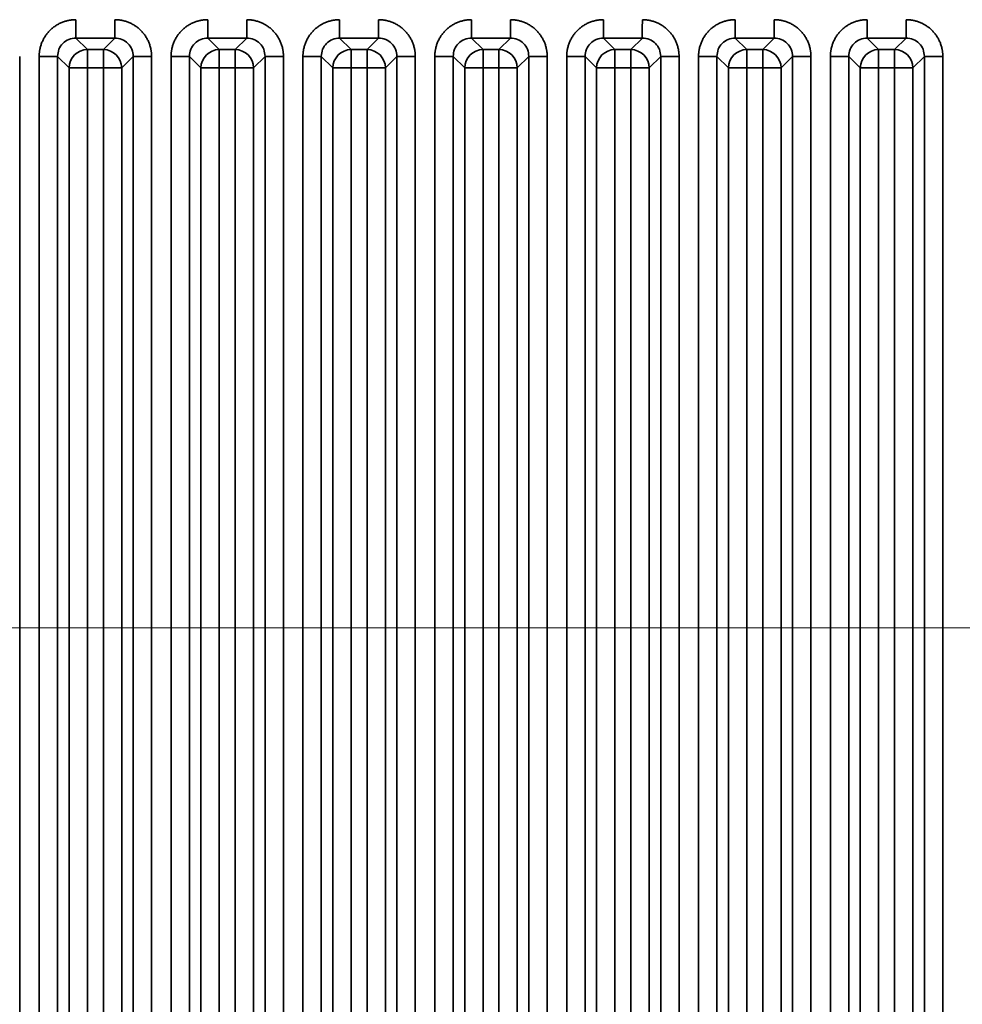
# Model space of a CAD drawing. Header units: millimetres. Extents: x 31 to 1647, y 187 to 975.
# Tile 110 of 151: x 1238 to 1274, y 690 to 727. Entities that reach past the tile are written whole.
import ezdxf

# ---------------------------------------------------------------- set-up
doc = ezdxf.new("R2010")
doc.units = ezdxf.units.MM
doc.layers.add('1', color=7, linetype='Continuous', true_color=0xffffff)
doc.styles.add('kanji2', font='simplex.shx', dxfattribs={"bigfont": 'bigfont.shx'})
doc.dimstyles.get("Standard").update_dxf_attribs({"dimtxt": 0.18, "dimasz": 0.18, "dimexe": 0.18, "dimexo": 0.0625, "dimgap": 0.09, "dimtad": 0, "dimtih": 1, "dimtoh": 1, "dimdec": 4, "dimzin": 0, "dimdsep": 46, "dimtxsty": 'Standard', "dimcen": 0.09, "dimadec": 0, "dimazin": 0, "dimtfac": 1, "dimtdec": 4, "dimtofl": 0, "dimtmove": 0, "dimatfit": 3, "dimfxl": 1, "dimtolj": 1, "dimtzin": 0, "dimarcsym": 0})

# ---------------------------------------------------------------- blocks, each defined once
blk = doc.blocks.new('_U13')
at = {"layer": '1', "color": 146, "lineweight": 13}
for p, q in [((1160.14034, 489.863674), (1160.14034, 794.404317)), ((1501.572678, 489.784801), (1501.572678, 794.404317)), ((1160.14034, 792.404317), (1163.140337, 793.208165)), ((1501.572678, 792.404317), (1498.572675, 793.208165)), ((1160.14034, 792.404317), (1501.572678, 792.404317)), ((1160.14034, 792.404317), (1163.140342, 791.600469)), ((1501.572678, 792.404317), (1498.572681, 791.600469))]:
    blk.add_line(p, q, dxfattribs=at)
at = {"layer": '1', "color": 146, "linetype": 'Continuous', "lineweight": 13, "insert": (1324.478493, 792.170809), "char_height": 3, "attachment_point": 7, "line_spacing_factor": 0.63253, "style": 'kanji2'}
blk.add_mtext('\\W0.9183;341.4', dxfattribs=at)
blk = doc.blocks.new('_Open')
at = {"color": 0, "linetype": 'ByBlock', "lineweight": -2}
for p, q in [((-1, 0.166667), (0, 0)), ((-1, -0.166667), (0, 0)), ((0, 0), (-1, 0))]:
    blk.add_line(p, q, dxfattribs=at)
blk = doc.blocks.new('_U14')
at = {"layer": '1', "color": 146, "lineweight": 13}
for p, q in [((1042.396509, 415.784238), (1042.396509, 818.404317)), ((1619.316509, 415.784238), (1619.316509, 818.404317)), ((1042.396509, 816.404317), (1045.396506, 817.208165)), ((1619.316509, 816.404317), (1616.316506, 817.208165)), ((1042.396509, 816.404317), (1619.316509, 816.404317)), ((1042.396509, 816.404317), (1045.396512, 815.600469)), ((1619.316509, 816.404317), (1616.316512, 815.600469))]:
    blk.add_line(p, q, dxfattribs=at)
at = {"layer": '1', "color": 146, "linetype": 'Continuous', "lineweight": 13, "insert": (1324.478493, 816.170809), "char_height": 3, "attachment_point": 7, "line_spacing_factor": 0.63253, "style": 'kanji2'}
blk.add_mtext('\\W0.9303;576.9', dxfattribs=at)
blk = doc.blocks.new('_U28')
at = {"layer": '1', "color": 146, "lineweight": 13}
for p, q in [((1619.316509, 703.864238), (966.892589, 703.864238)), ((968.892589, 703.864238), (968.088741, 700.864235)), ((968.892589, 703.864238), (968.892589, 415.784238)), ((968.892589, 703.864238), (969.696437, 700.864241)), ((968.892589, 415.784238), (968.088741, 418.784235)), ((968.892589, 415.784238), (969.696437, 418.784241)), ((1619.316509, 415.784238), (966.892589, 415.784238))]:
    blk.add_line(p, q, dxfattribs=at)
at = {"layer": '1', "color": 146, "linetype": 'Continuous', "lineweight": 13, "insert": (969.420097, 553.422222), "char_height": 3, "attachment_point": 7, "rotation": 90, "line_spacing_factor": 0.63253, "style": 'kanji2'}
blk.add_mtext('\\W0.9631;288.1', dxfattribs=at)

msp = doc.modelspace()

# ---------------------------------------------------------------- linework, layer by layer
at = {"layer": '1', "color": 18, "linetype": 'Continuous', "lineweight": 35}
for p, q in [((1240.1186, 726.2334), (1240.5544, 725.7976)), ((1241.5945, 726.2334), (1240.1186, 726.2334)), ((1241.1587, 725.7976), (1241.5945, 726.2334)), ((1245.1186, 726.2334), (1245.5544, 725.7976)), ((1246.5945, 726.2334), (1245.1186, 726.2334)), ((1246.1587, 725.7976), (1246.5945, 726.2334)), ((1250.1186, 726.2334), (1250.5544, 725.7976)), ((1251.5945, 726.2334), (1250.1186, 726.2334)), ((1251.1587, 725.7976), (1251.5945, 726.2334)), ((1255.1186, 726.2334), (1255.5544, 725.7976)), ((1256.5945, 726.2334), (1255.1186, 726.2334)), ((1256.1587, 725.7976), (1256.5945, 726.2334)), ((1260.1186, 726.2334), (1260.5544, 725.7976)), ((1261.5945, 726.2334), (1260.1186, 726.2334)), ((1261.1587, 725.7976), (1261.5945, 726.2334)), ((1265.1186, 726.2334), (1265.5544, 725.7976)), ((1266.5945, 726.2334), (1265.1186, 726.2334)), ((1266.1587, 725.7976), (1266.5945, 726.2334)), ((1270.1186, 726.2334), (1270.5544, 725.7976)), ((1271.5945, 726.2334), (1270.1186, 726.2334)), ((1271.1587, 725.7976), (1271.5945, 726.2334)), ((1240.5544, 725.7976), (1240.5544, 725.1014)), ((1240.5544, 725.7976), (1241.1587, 725.7976)), ((1241.1587, 725.7976), (1241.1587, 725.1014)), ((1245.5544, 725.7976), (1245.5544, 725.1014)), ((1245.5544, 725.7976), (1246.1587, 725.7976)), ((1246.1587, 725.7976), (1246.1587, 725.1014)), ((1250.5544, 725.7976), (1250.5544, 725.1014)), ((1250.5544, 725.7976), (1251.1587, 725.7976)), ((1251.1587, 725.7976), (1251.1587, 725.1014)), ((1255.5544, 725.7976), (1255.5544, 725.1014)), ((1255.5544, 725.7976), (1256.1587, 725.7976)), ((1256.1587, 725.7976), (1256.1587, 725.1014)), ((1260.5544, 725.7976), (1260.5544, 725.1014)), ((1260.5544, 725.7976), (1261.1587, 725.7976)), ((1261.1587, 725.7976), (1261.1587, 725.1014)), ((1265.5544, 725.7976), (1265.5544, 725.1014)), ((1265.5544, 725.7976), (1266.1587, 725.7976)), ((1266.1587, 725.7976), (1266.1587, 725.1014)), ((1270.5544, 725.7976), (1270.5544, 725.1014)), ((1270.5544, 725.7976), (1271.1587, 725.7976)), ((1271.1587, 725.7976), (1271.1587, 725.1014)), ((1237.9868, 725.5372), (1237.9868, 446.5863)), ((1238.7262, 446.5863), (1238.7262, 725.5372)), ((1239.8582, 725.1014), (1239.4224, 725.5372)), ((1239.4224, 725.5372), (1239.4224, 446.5863)), ((1242.2906, 725.5372), (1241.8548, 725.1014)), ((1242.2906, 446.5863), (1242.2906, 725.5372)), ((1242.9868, 725.5372), (1242.9868, 446.5863)), ((1243.7262, 446.5863), (1243.7262, 725.5372)), ((1244.8582, 725.1014), (1244.4224, 725.5372)), ((1244.4224, 725.5372), (1244.4224, 446.5863)), ((1247.2906, 725.5372), (1246.8548, 725.1014)), ((1247.2906, 446.5863), (1247.2906, 725.5372)), ((1247.9868, 725.5372), (1247.9868, 446.5863)), ((1248.7262, 446.5863), (1248.7262, 725.5372)), ((1249.8582, 725.1014), (1249.4224, 725.5372)), ((1249.4224, 725.5372), (1249.4224, 446.5863)), ((1252.2906, 725.5372), (1251.8548, 725.1014)), ((1252.2906, 446.5863), (1252.2906, 725.5372)), ((1252.9868, 725.5372), (1252.9868, 446.5863)), ((1253.7262, 446.5863), (1253.7262, 725.5372)), ((1254.8582, 725.1014), (1254.4224, 725.5372)), ((1254.4224, 725.5372), (1254.4224, 446.5863)), ((1257.2906, 725.5372), (1256.8548, 725.1014)), ((1257.2906, 446.5863), (1257.2906, 725.5372)), ((1257.9868, 725.5372), (1257.9868, 446.5863)), ((1258.7262, 446.5863), (1258.7262, 725.5372)), ((1259.8582, 725.1014), (1259.4224, 725.5372)), ((1259.4224, 725.5372), (1259.4224, 446.5863)), ((1262.2906, 725.5372), (1261.8548, 725.1014)), ((1262.2906, 446.5863), (1262.2906, 725.5372)), ((1262.9868, 725.5372), (1262.9868, 446.5863)), ((1263.7262, 446.5863), (1263.7262, 725.5372)), ((1264.8582, 725.1014), (1264.4224, 725.5372)), ((1264.4224, 725.5372), (1264.4224, 446.5863)), ((1267.2906, 725.5372), (1266.8548, 725.1014)), ((1267.2906, 446.5863), (1267.2906, 725.5372)), ((1267.9868, 725.5372), (1267.9868, 446.5863)), ((1268.7262, 446.5863), (1268.7262, 725.5372)), ((1269.8582, 725.1014), (1269.4224, 725.5372)), ((1269.4224, 725.5372), (1269.4224, 446.5863)), ((1272.2906, 725.5372), (1271.8548, 725.1014)), ((1272.2906, 446.5863), (1272.2906, 725.5372)), ((1272.9868, 725.5372), (1272.9868, 446.5863)), ((1240.5544, 725.1014), (1239.8582, 725.1014)), ((1239.8582, 447.0221), (1239.8582, 725.1014)), ((1240.5544, 725.1014), (1240.5544, 447.0221)), ((1241.1587, 725.1014), (1240.5544, 725.1014)), ((1241.8548, 725.1014), (1241.1587, 725.1014)), ((1241.1587, 447.0221), (1241.1587, 725.1014)), ((1241.8548, 725.1014), (1241.8548, 447.0221)), ((1245.5544, 725.1014), (1244.8582, 725.1014)), ((1244.8582, 447.0221), (1244.8582, 725.1014)), ((1245.5544, 725.1014), (1245.5544, 447.0221)), ((1246.1587, 725.1014), (1245.5544, 725.1014)), ((1246.1587, 447.0221), (1246.1587, 725.1014)), ((1246.8548, 725.1014), (1246.1587, 725.1014)), ((1246.8548, 725.1014), (1246.8548, 447.0221)), ((1250.5544, 725.1014), (1249.8582, 725.1014)), ((1249.8582, 447.0221), (1249.8582, 725.1014)), ((1250.5544, 725.1014), (1250.5544, 447.0221)), ((1251.1587, 725.1014), (1250.5544, 725.1014)), ((1251.1587, 447.0221), (1251.1587, 725.1014)), ((1251.8548, 725.1014), (1251.1587, 725.1014)), ((1251.8548, 725.1014), (1251.8548, 447.0221)), ((1255.5544, 725.1014), (1254.8582, 725.1014)), ((1254.8582, 447.0221), (1254.8582, 725.1014)), ((1255.5544, 725.1014), (1255.5544, 447.0221)), ((1256.1587, 725.1014), (1255.5544, 725.1014)), ((1256.8548, 725.1014), (1256.1587, 725.1014)), ((1256.1587, 447.0221), (1256.1587, 725.1014)), ((1256.8548, 725.1014), (1256.8548, 447.0221)), ((1260.5544, 725.1014), (1259.8582, 725.1014)), ((1259.8582, 447.0221), (1259.8582, 725.1014)), ((1261.1587, 725.1014), (1260.5544, 725.1014)), ((1260.5544, 725.1014), (1260.5544, 447.0221)), ((1261.8548, 725.1014), (1261.1587, 725.1014)), ((1261.1587, 447.0221), (1261.1587, 725.1014)), ((1261.8548, 725.1014), (1261.8548, 447.0221)), ((1265.5544, 725.1014), (1264.8582, 725.1014)), ((1264.8582, 447.0221), (1264.8582, 725.1014)), ((1266.1587, 725.1014), (1265.5544, 725.1014)), ((1265.5544, 725.1014), (1265.5544, 447.0221)), ((1266.1587, 447.0221), (1266.1587, 725.1014)), ((1266.8548, 725.1014), (1266.1587, 725.1014)), ((1266.8548, 725.1014), (1266.8548, 447.0221)), ((1270.5544, 725.1014), (1269.8582, 725.1014)), ((1269.8582, 447.0221), (1269.8582, 725.1014)), ((1270.5544, 725.1014), (1270.5544, 447.0221)), ((1271.1587, 725.1014), (1270.5544, 725.1014)), ((1271.1587, 447.0221), (1271.1587, 725.1014)), ((1271.8548, 725.1014), (1271.1587, 725.1014)), ((1271.8548, 725.1014), (1271.8548, 447.0221))]:
    msp.add_line(p, q, dxfattribs=at)
for centre, major_axis in [((1240.5544, 725.1014), (0.495, 0.495)), ((1241.1587, 725.1014), (0.495, -0.495)), ((1245.5544, 725.1014), (0.495, 0.495)), ((1246.1587, 725.1014), (0.495, -0.495)), ((1250.5544, 725.1014), (0.495, 0.495)), ((1251.1587, 725.1014), (0.495, -0.495)), ((1255.5544, 725.1014), (0.495, 0.495)), ((1256.1587, 725.1014), (0.495, -0.495)), ((1260.5544, 725.1014), (0.495, 0.495)), ((1261.1587, 725.1014), (0.495, -0.495)), ((1265.5544, 725.1014), (0.495, 0.495)), ((1266.1587, 725.1014), (0.495, -0.495)), ((1270.5544, 725.1014), (0.495, 0.495)), ((1271.1587, 725.1014), (0.495, -0.495))]:
    msp.add_ellipse(centre, major_axis=major_axis, ratio=0.989133, start_param=0.7908614, end_param=2.3507313, dxfattribs=at)
for points in [[(1238.7262, 725.5372), (1238.7262, 725.8149), (1238.9373, 726.3266), (1239.3281, 726.7178), (1239.8403, 726.9295), (1240.1186, 726.9295)], [(1241.5945, 726.9295), (1241.8722, 726.9295), (1242.3839, 726.7185), (1242.7751, 726.3276), (1242.9868, 725.8155), (1242.9868, 725.5372)], [(1243.7262, 725.5372), (1243.7262, 725.8149), (1243.9373, 726.3266), (1244.3281, 726.7178), (1244.8403, 726.9295), (1245.1186, 726.9295)], [(1246.5945, 726.9295), (1246.8722, 726.9295), (1247.3839, 726.7185), (1247.7751, 726.3276), (1247.9868, 725.8155), (1247.9868, 725.5372)], [(1248.7262, 725.5372), (1248.7262, 725.8149), (1248.9373, 726.3266), (1249.3281, 726.7178), (1249.8403, 726.9295), (1250.1186, 726.9295)], [(1251.5945, 726.9295), (1251.8722, 726.9295), (1252.3839, 726.7185), (1252.7751, 726.3276), (1252.9868, 725.8155), (1252.9868, 725.5372)], [(1253.7262, 725.5372), (1253.7262, 725.8149), (1253.9373, 726.3266), (1254.3281, 726.7178), (1254.8403, 726.9295), (1255.1186, 726.9295)], [(1256.5945, 726.9295), (1256.8722, 726.9295), (1257.3839, 726.7185), (1257.7751, 726.3276), (1257.9868, 725.8155), (1257.9868, 725.5372)], [(1258.7262, 725.5372), (1258.7262, 725.8149), (1258.9373, 726.3266), (1259.3281, 726.7178), (1259.8403, 726.9295), (1260.1186, 726.9295)], [(1261.5945, 726.9295), (1261.8722, 726.9295), (1262.3839, 726.7185), (1262.7751, 726.3276), (1262.9868, 725.8155), (1262.9868, 725.5372)], [(1263.7262, 725.5372), (1263.7262, 725.8149), (1263.9373, 726.3266), (1264.3281, 726.7178), (1264.8403, 726.9295), (1265.1186, 726.9295)], [(1266.5945, 726.9295), (1266.8722, 726.9295), (1267.3839, 726.7185), (1267.7751, 726.3276), (1267.9868, 725.8155), (1267.9868, 725.5372)], [(1268.7262, 725.5372), (1268.7262, 725.8149), (1268.9373, 726.3266), (1269.3281, 726.7178), (1269.8403, 726.9295), (1270.1186, 726.9295)], [(1271.5945, 726.9295), (1271.8722, 726.9295), (1272.3839, 726.7185), (1272.7751, 726.3276), (1272.9868, 725.8155), (1272.9868, 725.5372)]]:
    msp.add_open_spline(points, degree=2, dxfattribs=at)
for points, knots in [([(1240.1186, 726.9295), (1240.1186, 726.8868), (1240.1186, 726.844), (1240.1186, 726.7599), (1240.1186, 726.7186), (1240.1186, 726.6387), (1240.1186, 726.6002), (1240.1186, 726.5273), (1240.1186, 726.4929), (1240.1186, 726.4294), (1240.1186, 726.4002), (1240.1186, 726.3481), (1240.1186, 726.3252), (1240.1186, 726.2864), (1240.1186, 726.2705), (1240.1186, 726.2462), (1240.1186, 726.2378), (1240.1186, 726.2334)], [0, 0, 0, 0, 0.125, 0.125, 0.25, 0.25, 0.375, 0.375, 0.5, 0.5, 0.625, 0.625, 0.75, 0.75, 0.875, 0.875, 1, 1, 1, 1]), ([(1241.5945, 726.9295), (1241.5945, 726.8868), (1241.5944, 726.844), (1241.5944, 726.76), (1241.5943, 726.7187), (1241.5942, 726.6388), (1241.5942, 726.6003), (1241.5941, 726.5274), (1241.5941, 726.493), (1241.594, 726.4296), (1241.594, 726.4004), (1241.5939, 726.3485), (1241.5939, 726.3256), (1241.594, 726.287), (1241.594, 726.2712), (1241.5942, 726.2471), (1241.5943, 726.2388), (1241.5945, 726.2345)], [0, 0, 0, 0, 0.125, 0.125, 0.25, 0.25, 0.375, 0.375, 0.5, 0.5, 0.625, 0.625, 0.75, 0.75, 0.875, 0.875, 1, 1, 1, 1]), ([(1245.1186, 726.9295), (1245.1186, 726.8868), (1245.1186, 726.844), (1245.1186, 726.7599), (1245.1186, 726.7186), (1245.1186, 726.6387), (1245.1186, 726.6002), (1245.1186, 726.5273), (1245.1186, 726.4929), (1245.1186, 726.4294), (1245.1186, 726.4002), (1245.1186, 726.3481), (1245.1186, 726.3252), (1245.1186, 726.2864), (1245.1186, 726.2705), (1245.1186, 726.2462), (1245.1186, 726.2378), (1245.1186, 726.2334)], [0, 0, 0, 0, 0.125, 0.125, 0.25, 0.25, 0.375, 0.375, 0.5, 0.5, 0.625, 0.625, 0.75, 0.75, 0.875, 0.875, 1, 1, 1, 1]), ([(1246.5945, 726.9295), (1246.5945, 726.8868), (1246.5944, 726.844), (1246.5944, 726.76), (1246.5943, 726.7187), (1246.5942, 726.6388), (1246.5942, 726.6003), (1246.5941, 726.5274), (1246.5941, 726.493), (1246.594, 726.4296), (1246.594, 726.4004), (1246.5939, 726.3485), (1246.5939, 726.3256), (1246.594, 726.287), (1246.594, 726.2712), (1246.5942, 726.2471), (1246.5943, 726.2388), (1246.5945, 726.2345)], [0, 0, 0, 0, 0.125, 0.125, 0.25, 0.25, 0.375, 0.375, 0.5, 0.5, 0.625, 0.625, 0.75, 0.75, 0.875, 0.875, 1, 1, 1, 1]), ([(1250.1186, 726.9295), (1250.1186, 726.8868), (1250.1186, 726.844), (1250.1186, 726.7599), (1250.1186, 726.7186), (1250.1186, 726.6387), (1250.1186, 726.6002), (1250.1186, 726.5273), (1250.1186, 726.4929), (1250.1186, 726.4294), (1250.1186, 726.4002), (1250.1186, 726.3481), (1250.1186, 726.3252), (1250.1186, 726.2864), (1250.1186, 726.2705), (1250.1186, 726.2462), (1250.1186, 726.2378), (1250.1186, 726.2334)], [0, 0, 0, 0, 0.125, 0.125, 0.25, 0.25, 0.375, 0.375, 0.5, 0.5, 0.625, 0.625, 0.75, 0.75, 0.875, 0.875, 1, 1, 1, 1]), ([(1251.5945, 726.9295), (1251.5945, 726.8868), (1251.5944, 726.844), (1251.5944, 726.76), (1251.5943, 726.7187), (1251.5942, 726.6388), (1251.5942, 726.6003), (1251.5941, 726.5274), (1251.5941, 726.493), (1251.594, 726.4296), (1251.594, 726.4004), (1251.5939, 726.3485), (1251.5939, 726.3256), (1251.594, 726.287), (1251.594, 726.2712), (1251.5942, 726.2471), (1251.5943, 726.2388), (1251.5945, 726.2345)], [0, 0, 0, 0, 0.125, 0.125, 0.25, 0.25, 0.375, 0.375, 0.5, 0.5, 0.625, 0.625, 0.75, 0.75, 0.875, 0.875, 1, 1, 1, 1]), ([(1255.1186, 726.9295), (1255.1186, 726.8868), (1255.1186, 726.844), (1255.1186, 726.7599), (1255.1186, 726.7186), (1255.1186, 726.6387), (1255.1186, 726.6002), (1255.1186, 726.5273), (1255.1186, 726.4929), (1255.1186, 726.4294), (1255.1186, 726.4002), (1255.1186, 726.3481), (1255.1186, 726.3252), (1255.1186, 726.2864), (1255.1186, 726.2705), (1255.1186, 726.2462), (1255.1186, 726.2378), (1255.1186, 726.2334)], [0, 0, 0, 0, 0.125, 0.125, 0.25, 0.25, 0.375, 0.375, 0.5, 0.5, 0.625, 0.625, 0.75, 0.75, 0.875, 0.875, 1, 1, 1, 1]), ([(1256.5945, 726.9295), (1256.5945, 726.8868), (1256.5944, 726.844), (1256.5944, 726.76), (1256.5943, 726.7187), (1256.5942, 726.6388), (1256.5942, 726.6003), (1256.5941, 726.5274), (1256.5941, 726.493), (1256.594, 726.4296), (1256.594, 726.4004), (1256.5939, 726.3485), (1256.5939, 726.3256), (1256.594, 726.287), (1256.594, 726.2712), (1256.5942, 726.2471), (1256.5943, 726.2388), (1256.5945, 726.2345)], [0, 0, 0, 0, 0.125, 0.125, 0.25, 0.25, 0.375, 0.375, 0.5, 0.5, 0.625, 0.625, 0.75, 0.75, 0.875, 0.875, 1, 1, 1, 1]), ([(1260.1186, 726.9295), (1260.1186, 726.8868), (1260.1186, 726.844), (1260.1186, 726.7599), (1260.1186, 726.7186), (1260.1186, 726.6387), (1260.1186, 726.6002), (1260.1186, 726.5273), (1260.1186, 726.4929), (1260.1186, 726.4294), (1260.1186, 726.4002), (1260.1186, 726.3481), (1260.1186, 726.3252), (1260.1186, 726.2864), (1260.1186, 726.2705), (1260.1186, 726.2462), (1260.1186, 726.2378), (1260.1186, 726.2334)], [0, 0, 0, 0, 0.125, 0.125, 0.25, 0.25, 0.375, 0.375, 0.5, 0.5, 0.625, 0.625, 0.75, 0.75, 0.875, 0.875, 1, 1, 1, 1]), ([(1261.5945, 726.9295), (1261.5945, 726.8868), (1261.5944, 726.844), (1261.5944, 726.76), (1261.5943, 726.7187), (1261.5942, 726.6388), (1261.5942, 726.6003), (1261.5941, 726.5274), (1261.5941, 726.493), (1261.594, 726.4296), (1261.594, 726.4004), (1261.5939, 726.3485), (1261.5939, 726.3256), (1261.594, 726.287), (1261.594, 726.2712), (1261.5942, 726.2471), (1261.5943, 726.2388), (1261.5945, 726.2345)], [0, 0, 0, 0, 0.125, 0.125, 0.25, 0.25, 0.375, 0.375, 0.5, 0.5, 0.625, 0.625, 0.75, 0.75, 0.875, 0.875, 1, 1, 1, 1]), ([(1265.1186, 726.9295), (1265.1186, 726.8868), (1265.1186, 726.844), (1265.1186, 726.7599), (1265.1186, 726.7186), (1265.1186, 726.6387), (1265.1186, 726.6002), (1265.1186, 726.5273), (1265.1186, 726.4929), (1265.1186, 726.4294), (1265.1186, 726.4002), (1265.1186, 726.3481), (1265.1186, 726.3252), (1265.1186, 726.2864), (1265.1186, 726.2705), (1265.1186, 726.2462), (1265.1186, 726.2378), (1265.1186, 726.2334)], [0, 0, 0, 0, 0.125, 0.125, 0.25, 0.25, 0.375, 0.375, 0.5, 0.5, 0.625, 0.625, 0.75, 0.75, 0.875, 0.875, 1, 1, 1, 1]), ([(1266.5945, 726.9295), (1266.5945, 726.8868), (1266.5944, 726.844), (1266.5944, 726.76), (1266.5943, 726.7187), (1266.5942, 726.6388), (1266.5942, 726.6003), (1266.5941, 726.5274), (1266.5941, 726.493), (1266.594, 726.4296), (1266.594, 726.4004), (1266.5939, 726.3485), (1266.5939, 726.3256), (1266.594, 726.287), (1266.594, 726.2712), (1266.5942, 726.2471), (1266.5943, 726.2388), (1266.5945, 726.2345)], [0, 0, 0, 0, 0.125, 0.125, 0.25, 0.25, 0.375, 0.375, 0.5, 0.5, 0.625, 0.625, 0.75, 0.75, 0.875, 0.875, 1, 1, 1, 1]), ([(1270.1186, 726.9295), (1270.1186, 726.8868), (1270.1186, 726.844), (1270.1186, 726.7599), (1270.1186, 726.7186), (1270.1186, 726.6387), (1270.1186, 726.6002), (1270.1186, 726.5273), (1270.1186, 726.4929), (1270.1186, 726.4294), (1270.1186, 726.4002), (1270.1186, 726.3481), (1270.1186, 726.3252), (1270.1186, 726.2864), (1270.1186, 726.2705), (1270.1186, 726.2462), (1270.1186, 726.2378), (1270.1186, 726.2334)], [0, 0, 0, 0, 0.125, 0.125, 0.25, 0.25, 0.375, 0.375, 0.5, 0.5, 0.625, 0.625, 0.75, 0.75, 0.875, 0.875, 1, 1, 1, 1]), ([(1271.5945, 726.9295), (1271.5945, 726.8868), (1271.5944, 726.844), (1271.5944, 726.76), (1271.5943, 726.7187), (1271.5942, 726.6388), (1271.5942, 726.6003), (1271.5941, 726.5274), (1271.5941, 726.493), (1271.594, 726.4296), (1271.594, 726.4004), (1271.5939, 726.3485), (1271.5939, 726.3256), (1271.594, 726.287), (1271.594, 726.2712), (1271.5942, 726.2471), (1271.5943, 726.2388), (1271.5945, 726.2345)], [0, 0, 0, 0, 0.125, 0.125, 0.25, 0.25, 0.375, 0.375, 0.5, 0.5, 0.625, 0.625, 0.75, 0.75, 0.875, 0.875, 1, 1, 1, 1]), ([(1240.1186, 726.2334), (1240.0265, 726.2239), (1239.8434, 726.2051), (1239.6111, 726.0446), (1239.4507, 725.8124), (1239.4319, 725.6293), (1239.4224, 725.5372)], [0, 0, 0, 0, 0.2513614, 0.5, 0.7486386, 1, 1, 1, 1]), ([(1242.2906, 725.5372), (1242.2812, 725.6293), (1242.2623, 725.8124), (1242.1019, 726.0446), (1241.8697, 726.2051), (1241.6865, 726.2239), (1241.5945, 726.2334)], [0, 0, 0, 0, 0.2513614, 0.5, 0.7486386, 1, 1, 1, 1]), ([(1245.1186, 726.2334), (1245.0265, 726.2239), (1244.8434, 726.2051), (1244.6111, 726.0446), (1244.4507, 725.8124), (1244.4319, 725.6293), (1244.4224, 725.5372)], [0, 0, 0, 0, 0.2513614, 0.5, 0.7486386, 1, 1, 1, 1]), ([(1247.2906, 725.5372), (1247.2812, 725.6293), (1247.2623, 725.8124), (1247.1019, 726.0446), (1246.8697, 726.2051), (1246.6865, 726.2239), (1246.5945, 726.2334)], [0, 0, 0, 0, 0.2513614, 0.5, 0.7486386, 1, 1, 1, 1]), ([(1250.1186, 726.2334), (1250.0265, 726.2239), (1249.8434, 726.2051), (1249.6111, 726.0446), (1249.4507, 725.8124), (1249.4319, 725.6293), (1249.4224, 725.5372)], [0, 0, 0, 0, 0.2513614, 0.5, 0.7486386, 1, 1, 1, 1]), ([(1252.2906, 725.5372), (1252.2812, 725.6293), (1252.2623, 725.8124), (1252.1019, 726.0446), (1251.8697, 726.2051), (1251.6865, 726.2239), (1251.5945, 726.2334)], [0, 0, 0, 0, 0.2513614, 0.5, 0.7486386, 1, 1, 1, 1]), ([(1255.1186, 726.2334), (1255.0265, 726.2239), (1254.8434, 726.2051), (1254.6111, 726.0446), (1254.4507, 725.8124), (1254.4319, 725.6293), (1254.4224, 725.5372)], [0, 0, 0, 0, 0.2513614, 0.5, 0.7486386, 1, 1, 1, 1]), ([(1257.2906, 725.5372), (1257.2812, 725.6293), (1257.2623, 725.8124), (1257.1019, 726.0446), (1256.8697, 726.2051), (1256.6865, 726.2239), (1256.5945, 726.2334)], [0, 0, 0, 0, 0.2513614, 0.5, 0.7486386, 1, 1, 1, 1]), ([(1260.1186, 726.2334), (1260.0265, 726.2239), (1259.8434, 726.2051), (1259.6111, 726.0446), (1259.4507, 725.8124), (1259.4319, 725.6293), (1259.4224, 725.5372)], [0, 0, 0, 0, 0.2513614, 0.5, 0.7486386, 1, 1, 1, 1]), ([(1262.2906, 725.5372), (1262.2812, 725.6293), (1262.2623, 725.8124), (1262.1019, 726.0446), (1261.8697, 726.2051), (1261.6865, 726.2239), (1261.5945, 726.2334)], [0, 0, 0, 0, 0.2513614, 0.5, 0.7486386, 1, 1, 1, 1]), ([(1265.1186, 726.2334), (1265.0265, 726.2239), (1264.8434, 726.2051), (1264.6111, 726.0446), (1264.4507, 725.8124), (1264.4319, 725.6293), (1264.4224, 725.5372)], [0, 0, 0, 0, 0.2513614, 0.5, 0.7486386, 1, 1, 1, 1]), ([(1267.2906, 725.5372), (1267.2812, 725.6293), (1267.2623, 725.8124), (1267.1019, 726.0446), (1266.8697, 726.2051), (1266.6865, 726.2239), (1266.5945, 726.2334)], [0, 0, 0, 0, 0.2513614, 0.5, 0.7486386, 1, 1, 1, 1]), ([(1270.1186, 726.2334), (1270.0265, 726.2239), (1269.8434, 726.2051), (1269.6111, 726.0446), (1269.4507, 725.8124), (1269.4319, 725.6293), (1269.4224, 725.5372)], [0, 0, 0, 0, 0.2513614, 0.5, 0.7486386, 1, 1, 1, 1]), ([(1272.2906, 725.5372), (1272.2812, 725.6293), (1272.2623, 725.8124), (1272.1019, 726.0446), (1271.8697, 726.2051), (1271.6865, 726.2239), (1271.5945, 726.2334)], [0, 0, 0, 0, 0.2513614, 0.5, 0.7486386, 1, 1, 1, 1]), ([(1238.7262, 725.5372), (1238.769, 725.5372), (1238.8117, 725.5372), (1238.8958, 725.5371), (1238.9371, 725.5371), (1239.0169, 725.537), (1239.0554, 725.5369), (1239.1283, 725.5368), (1239.1627, 725.5368), (1239.2262, 725.5367), (1239.2553, 725.5367), (1239.3073, 725.5367), (1239.3301, 725.5367), (1239.3688, 725.5367), (1239.3846, 725.5368), (1239.4087, 725.5369), (1239.4169, 725.5371), (1239.4212, 725.5372)], [0, 0, 0, 0, 0.125, 0.125, 0.25, 0.25, 0.375, 0.375, 0.5, 0.5, 0.625, 0.625, 0.75, 0.75, 0.875, 0.875, 1, 1, 1, 1]), ([(1242.2918, 725.5372), (1242.2961, 725.5371), (1242.3044, 725.5369), (1242.3284, 725.5368), (1242.3442, 725.5367), (1242.3829, 725.5367), (1242.4058, 725.5367), (1242.4577, 725.5367), (1242.4868, 725.5367), (1242.5503, 725.5368), (1242.5847, 725.5368), (1242.6576, 725.5369), (1242.6961, 725.537), (1242.7759, 725.5371), (1242.8172, 725.5371), (1242.9013, 725.5372), (1242.9441, 725.5372), (1242.9868, 725.5372)], [0, 0, 0, 0, 0.125, 0.125, 0.25, 0.25, 0.375, 0.375, 0.5, 0.5, 0.625, 0.625, 0.75, 0.75, 0.875, 0.875, 1, 1, 1, 1]), ([(1243.7262, 725.5372), (1243.769, 725.5372), (1243.8117, 725.5372), (1243.8958, 725.5371), (1243.9371, 725.5371), (1244.0169, 725.537), (1244.0554, 725.5369), (1244.1283, 725.5368), (1244.1627, 725.5368), (1244.2262, 725.5367), (1244.2553, 725.5367), (1244.3073, 725.5367), (1244.3301, 725.5367), (1244.3688, 725.5367), (1244.3846, 725.5368), (1244.4087, 725.5369), (1244.4169, 725.5371), (1244.4212, 725.5372)], [0, 0, 0, 0, 0.125, 0.125, 0.25, 0.25, 0.375, 0.375, 0.5, 0.5, 0.625, 0.625, 0.75, 0.75, 0.875, 0.875, 1, 1, 1, 1]), ([(1247.2918, 725.5372), (1247.2961, 725.5371), (1247.3044, 725.5369), (1247.3284, 725.5368), (1247.3442, 725.5367), (1247.3829, 725.5367), (1247.4058, 725.5367), (1247.4577, 725.5367), (1247.4868, 725.5367), (1247.5503, 725.5368), (1247.5847, 725.5368), (1247.6576, 725.5369), (1247.6961, 725.537), (1247.7759, 725.5371), (1247.8172, 725.5371), (1247.9013, 725.5372), (1247.9441, 725.5372), (1247.9868, 725.5372)], [0, 0, 0, 0, 0.125, 0.125, 0.25, 0.25, 0.375, 0.375, 0.5, 0.5, 0.625, 0.625, 0.75, 0.75, 0.875, 0.875, 1, 1, 1, 1]), ([(1248.7262, 725.5372), (1248.769, 725.5372), (1248.8117, 725.5372), (1248.8958, 725.5371), (1248.9371, 725.5371), (1249.0169, 725.537), (1249.0554, 725.5369), (1249.1283, 725.5368), (1249.1627, 725.5368), (1249.2262, 725.5367), (1249.2553, 725.5367), (1249.3073, 725.5367), (1249.3301, 725.5367), (1249.3688, 725.5367), (1249.3846, 725.5368), (1249.4087, 725.5369), (1249.4169, 725.5371), (1249.4212, 725.5372)], [0, 0, 0, 0, 0.125, 0.125, 0.25, 0.25, 0.375, 0.375, 0.5, 0.5, 0.625, 0.625, 0.75, 0.75, 0.875, 0.875, 1, 1, 1, 1]), ([(1252.2918, 725.5372), (1252.2961, 725.5371), (1252.3044, 725.5369), (1252.3284, 725.5368), (1252.3442, 725.5367), (1252.3829, 725.5367), (1252.4058, 725.5367), (1252.4577, 725.5367), (1252.4868, 725.5367), (1252.5503, 725.5368), (1252.5847, 725.5368), (1252.6576, 725.5369), (1252.6961, 725.537), (1252.7759, 725.5371), (1252.8172, 725.5371), (1252.9013, 725.5372), (1252.9441, 725.5372), (1252.9868, 725.5372)], [0, 0, 0, 0, 0.125, 0.125, 0.25, 0.25, 0.375, 0.375, 0.5, 0.5, 0.625, 0.625, 0.75, 0.75, 0.875, 0.875, 1, 1, 1, 1]), ([(1253.7262, 725.5372), (1253.769, 725.5372), (1253.8117, 725.5372), (1253.8958, 725.5371), (1253.9371, 725.5371), (1254.0169, 725.537), (1254.0554, 725.5369), (1254.1283, 725.5368), (1254.1627, 725.5368), (1254.2262, 725.5367), (1254.2553, 725.5367), (1254.3073, 725.5367), (1254.3301, 725.5367), (1254.3688, 725.5367), (1254.3846, 725.5368), (1254.4087, 725.5369), (1254.4169, 725.5371), (1254.4212, 725.5372)], [0, 0, 0, 0, 0.125, 0.125, 0.25, 0.25, 0.375, 0.375, 0.5, 0.5, 0.625, 0.625, 0.75, 0.75, 0.875, 0.875, 1, 1, 1, 1]), ([(1257.2918, 725.5372), (1257.2961, 725.5371), (1257.3044, 725.5369), (1257.3284, 725.5368), (1257.3442, 725.5367), (1257.3829, 725.5367), (1257.4058, 725.5367), (1257.4577, 725.5367), (1257.4868, 725.5367), (1257.5503, 725.5368), (1257.5847, 725.5368), (1257.6576, 725.5369), (1257.6961, 725.537), (1257.7759, 725.5371), (1257.8172, 725.5371), (1257.9013, 725.5372), (1257.9441, 725.5372), (1257.9868, 725.5372)], [0, 0, 0, 0, 0.125, 0.125, 0.25, 0.25, 0.375, 0.375, 0.5, 0.5, 0.625, 0.625, 0.75, 0.75, 0.875, 0.875, 1, 1, 1, 1]), ([(1258.7262, 725.5372), (1258.769, 725.5372), (1258.8117, 725.5372), (1258.8958, 725.5371), (1258.9371, 725.5371), (1259.0169, 725.537), (1259.0554, 725.5369), (1259.1283, 725.5368), (1259.1627, 725.5368), (1259.2262, 725.5367), (1259.2553, 725.5367), (1259.3073, 725.5367), (1259.3301, 725.5367), (1259.3688, 725.5367), (1259.3846, 725.5368), (1259.4087, 725.5369), (1259.4169, 725.5371), (1259.4212, 725.5372)], [0, 0, 0, 0, 0.125, 0.125, 0.25, 0.25, 0.375, 0.375, 0.5, 0.5, 0.625, 0.625, 0.75, 0.75, 0.875, 0.875, 1, 1, 1, 1]), ([(1262.2918, 725.5372), (1262.2961, 725.5371), (1262.3044, 725.5369), (1262.3284, 725.5368), (1262.3442, 725.5367), (1262.3829, 725.5367), (1262.4058, 725.5367), (1262.4577, 725.5367), (1262.4868, 725.5367), (1262.5503, 725.5368), (1262.5847, 725.5368), (1262.6576, 725.5369), (1262.6961, 725.537), (1262.7759, 725.5371), (1262.8172, 725.5371), (1262.9013, 725.5372), (1262.9441, 725.5372), (1262.9868, 725.5372)], [0, 0, 0, 0, 0.125, 0.125, 0.25, 0.25, 0.375, 0.375, 0.5, 0.5, 0.625, 0.625, 0.75, 0.75, 0.875, 0.875, 1, 1, 1, 1]), ([(1263.7262, 725.5372), (1263.769, 725.5372), (1263.8117, 725.5372), (1263.8958, 725.5371), (1263.9371, 725.5371), (1264.0169, 725.537), (1264.0554, 725.5369), (1264.1283, 725.5368), (1264.1627, 725.5368), (1264.2262, 725.5367), (1264.2553, 725.5367), (1264.3073, 725.5367), (1264.3301, 725.5367), (1264.3688, 725.5367), (1264.3846, 725.5368), (1264.4087, 725.5369), (1264.4169, 725.5371), (1264.4212, 725.5372)], [0, 0, 0, 0, 0.125, 0.125, 0.25, 0.25, 0.375, 0.375, 0.5, 0.5, 0.625, 0.625, 0.75, 0.75, 0.875, 0.875, 1, 1, 1, 1]), ([(1267.2918, 725.5372), (1267.2961, 725.5371), (1267.3044, 725.5369), (1267.3284, 725.5368), (1267.3442, 725.5367), (1267.3829, 725.5367), (1267.4058, 725.5367), (1267.4577, 725.5367), (1267.4868, 725.5367), (1267.5503, 725.5368), (1267.5847, 725.5368), (1267.6576, 725.5369), (1267.6961, 725.537), (1267.7759, 725.5371), (1267.8172, 725.5371), (1267.9013, 725.5372), (1267.9441, 725.5372), (1267.9868, 725.5372)], [0, 0, 0, 0, 0.125, 0.125, 0.25, 0.25, 0.375, 0.375, 0.5, 0.5, 0.625, 0.625, 0.75, 0.75, 0.875, 0.875, 1, 1, 1, 1]), ([(1268.7262, 725.5372), (1268.769, 725.5372), (1268.8117, 725.5372), (1268.8958, 725.5371), (1268.9371, 725.5371), (1269.0169, 725.537), (1269.0554, 725.5369), (1269.1283, 725.5368), (1269.1627, 725.5368), (1269.2262, 725.5367), (1269.2553, 725.5367), (1269.3073, 725.5367), (1269.3301, 725.5367), (1269.3688, 725.5367), (1269.3846, 725.5368), (1269.4087, 725.5369), (1269.4169, 725.5371), (1269.4212, 725.5372)], [0, 0, 0, 0, 0.125, 0.125, 0.25, 0.25, 0.375, 0.375, 0.5, 0.5, 0.625, 0.625, 0.75, 0.75, 0.875, 0.875, 1, 1, 1, 1]), ([(1272.2918, 725.5372), (1272.2961, 725.5371), (1272.3044, 725.5369), (1272.3284, 725.5368), (1272.3442, 725.5367), (1272.3829, 725.5367), (1272.4058, 725.5367), (1272.4577, 725.5367), (1272.4868, 725.5367), (1272.5503, 725.5368), (1272.5847, 725.5368), (1272.6576, 725.5369), (1272.6961, 725.537), (1272.7759, 725.5371), (1272.8172, 725.5371), (1272.9013, 725.5372), (1272.9441, 725.5372), (1272.9868, 725.5372)], [0, 0, 0, 0, 0.125, 0.125, 0.25, 0.25, 0.375, 0.375, 0.5, 0.5, 0.625, 0.625, 0.75, 0.75, 0.875, 0.875, 1, 1, 1, 1])]:
    msp.add_open_spline(points, degree=3, knots=knots, dxfattribs=at)

# ---------------------------------------------------------------- dimensions: what is measured, and where the dimension line sits
at = {"layer": '1', "color": 146, "linetype": 'Continuous', "lineweight": 13}
for base, p1, p2, picture, middle in [((1619.3165, 816.4043), (1042.3965, 415.7842), (1619.3165, 415.7842), '_U14', (1330.8565, 816.4043)), ((1501.5727, 792.4043), (1160.1403, 489.8637), (1501.5727, 489.7848), '_U13', (1330.8565, 792.4043))]:
    dim = msp.add_linear_dim(base=base, p1=p1, p2=p2, dimstyle='Standard', override={"dimtxt": 3, "dimasz": 3, "dimexe": 2, "dimexo": 0, "dimgap": 0.6, "dimtad": 1, "dimtih": 1, "dimtoh": 0, "dimdec": 1, "dimlfac": 1, "dimzin": 8, "dimdsep": 46, "dimlunit": 2, "dimtxsty": 'kanji2', "dimblk1": 'Open', "dimblk2": 'Open', "dimsah": 1, "dimse1": 0, "dimse2": 0, "dimsd1": 0, "dimsd2": 0, "dimclrd": 146, "dimclre": 146, "dimclrt": 146, "dimtol": 0, "dimtm": -0.1, "dimtfac": 0.833333, "dimtdec": 2, "dimtofl": 1, "dimtmove": 0, "dimtzin": 8, "dimlwd": 13, "dimlwe": 13}, dxfattribs=at)
    dim.commit()
    dim.dimension.update_dxf_attribs({"geometry": picture, "text_midpoint": middle, "dimtype": 160})
dim = msp.add_linear_dim(base=(968.8926, 415.7842), p1=(1619.3165, 703.8642), p2=(1619.3165, 415.7842), angle=90, dimstyle='Standard', override={"dimtxt": 3, "dimasz": 3, "dimexe": 2, "dimexo": 0, "dimgap": 0.6, "dimtad": 1, "dimtih": 0, "dimtoh": 0, "dimdec": 1, "dimlfac": 1, "dimzin": 8, "dimdsep": 46, "dimlunit": 2, "dimtxsty": 'kanji2', "dimblk1": 'Open', "dimblk2": 'Open', "dimsah": 1, "dimse1": 0, "dimse2": 0, "dimsd1": 0, "dimsd2": 0, "dimclrd": 146, "dimclre": 146, "dimclrt": 146, "dimtol": 0, "dimtm": -0.1, "dimtfac": 0.833333, "dimtdec": 2, "dimtofl": 1, "dimtmove": 0, "dimtzin": 8, "dimlwd": 13, "dimlwe": 13}, dxfattribs=at)
dim.commit()
dim.dimension.update_dxf_attribs({"geometry": '_U28', "text_midpoint": (968.8926, 559.8242), "dimtype": 160})

doc.saveas('drawing.dxf')
